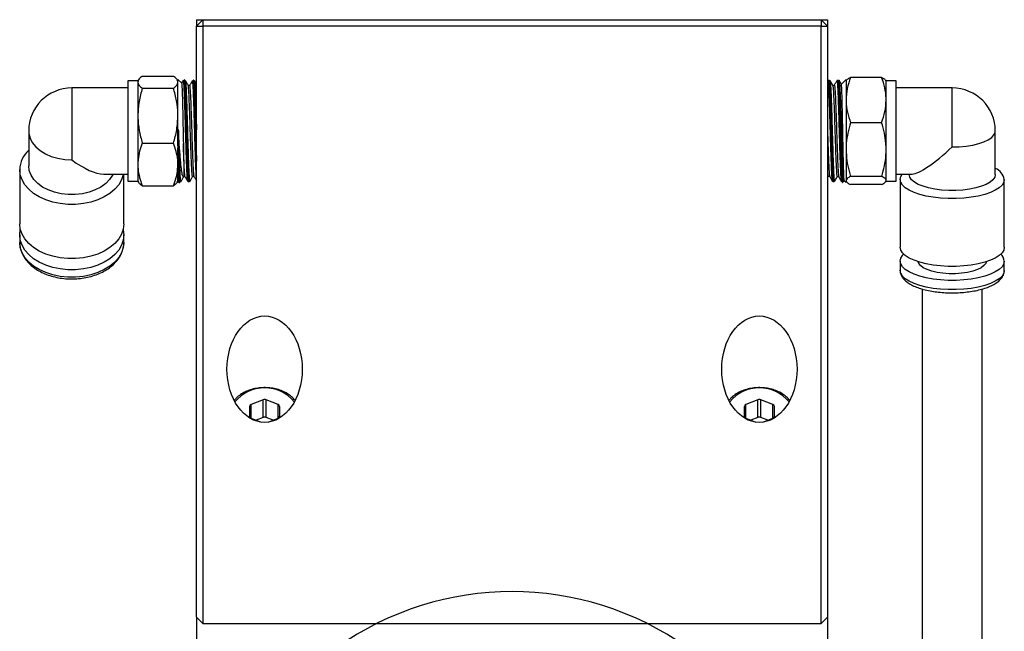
# Model space of a CAD drawing. Header units: inches. Extents: x 0.8 to 20.6, y 1.5 to 15.6.
# Tile 10 of 10: x 16.3 to 20.2, y 8.7 to 11.1. Entities that reach past the tile are written whole.
import ezdxf

# ---------------------------------------------------------------- set-up
doc = ezdxf.new("R2010")
doc.units = ezdxf.units.IN
doc.header["$MEASUREMENT"] = 0
doc.layers.add('SLD-0', color=7, linetype='Continuous')

# ---------------------------------------------------------------- blocks, each defined once
blk = doc.blocks.new('SW_CENTERMARKSYMBOL_3')
at = {"layer": 'SLD-0', "color": 0}
for p, q in [((-1.7501, 0.0707), (-1.8086, 0.1292)), ((0.0707, 0.0707), (0.1292, 0.1292)), ((-0.8397, -0.6397), (-0.8397, 0.1)), ((-1.6794, 0), (-1.7501, 0.0707)), ((0, 0), (0.0707, 0.0707)), ((-1.6794, 0), (-1.6087, -0.0707)), ((0, 0), (-0.0707, -0.0707)), ((-1.6087, -0.0707), (-1.5502, -0.1292)), ((-0.0707, -0.0707), (-0.1292, -0.1292)), ((-0.8397, -0.8397), (-0.8397, -0.7397)), ((-1.0397, -0.8397), (-1.7794, -0.8397)), ((-0.8397, -0.8397), (-0.9397, -0.8397)), ((-0.8397, -0.8397), (-0.8397, -0.9397)), ((-0.8397, -0.8397), (-0.7397, -0.8397)), ((-0.6397, -0.8397), (0.1, -0.8397)), ((-0.8397, -1.0397), (-0.8397, -1.7794)), ((-1.6087, -1.6087), (-1.5502, -1.5502)), ((-0.0707, -1.6087), (-0.1292, -1.5502)), ((-1.6794, -1.6794), (-1.6087, -1.6087)), ((0, -1.6794), (-0.0707, -1.6087)), ((-1.6794, -1.6794), (-1.7501, -1.7501)), ((0, -1.6794), (0.0707, -1.7501)), ((-1.7501, -1.7501), (-1.8086, -1.8086)), ((0.0707, -1.7501), (0.1292, -1.8086))]:
    blk.add_line(p, q, dxfattribs=at)
for start, end in [(54.6498, 125.3502), (130.1751, 135), (45, 49.8249), (135, 139.8249), (40.1751, 45), (144.6498, 215.3502), (324.6498, 35.3502), (220.1751, 225), (315, 319.8249), (225, 229.8249), (310.1751, 315), (234.6498, 305.3502)]:
    blk.add_arc((-0.8397, -0.8397), 1.1875, start, end, dxfattribs=at)

msp = doc.modelspace()

# ---------------------------------------------------------------- linework, layer by layer
at = {"color": 7, "linetype": 'Continuous', "lineweight": 25}
for p, q in [((17.0615, 11.0986), (17.0365, 11.0736)), ((17.0365, 11.0986), (17.0365, 11.0736)), ((17.0365, 11.0986), (17.0615, 11.0986)), ((17.0365, 8.7486), (17.0365, 11.0736)), ((17.0365, 11.0736), (17.0615, 11.0736)), ((17.0615, 11.0986), (19.4915, 11.0986)), ((17.0615, 11.0986), (17.0615, 11.0736)), ((19.4915, 11.0736), (17.0615, 11.0736)), ((17.0615, 11.0736), (17.0615, 8.7236)), ((19.4915, 11.0986), (19.5165, 11.0736)), ((19.4915, 11.0986), (19.4915, 11.0736)), ((19.4915, 11.0986), (19.5165, 11.0986)), ((19.4915, 11.0736), (19.5165, 11.0736)), ((19.4915, 8.7236), (19.4915, 11.0736)), ((19.5165, 11.0986), (19.5165, 11.0736)), ((19.5165, 11.0736), (19.5165, 8.7486)), ((16.8234, 10.8769), (16.9458, 10.8769)), ((16.8059, 10.8575), (16.7665, 10.8575)), ((16.7665, 10.8575), (16.7665, 10.4638)), ((16.8087, 10.8623), (16.8059, 10.8575)), ((16.8059, 10.8575), (16.8059, 10.8531)), ((16.8059, 10.8531), (16.8059, 10.7211)), ((16.9633, 10.8575), (16.9605, 10.8623)), ((16.9782, 10.8482), (16.9633, 10.8631)), ((16.9633, 10.6124), (16.9633, 10.8631)), ((16.9888, 10.8623), (16.9882, 10.8623)), ((16.992, 10.8601), (16.9921, 10.8604)), ((17.0245, 10.8612), (17.0239, 10.8612)), ((19.5187, 10.8589), (19.5165, 10.8551)), ((19.5227, 10.861), (19.5222, 10.861)), ((19.5584, 10.8621), (19.5579, 10.8621)), ((19.5896, 10.8631), (19.5708, 10.8442)), ((19.5896, 10.8631), (19.5896, 10.4581)), ((19.591, 10.8599), (19.5896, 10.8575)), ((19.7295, 10.8717), (19.6072, 10.8717)), ((19.7471, 10.8575), (19.7456, 10.86)), ((19.7865, 10.8575), (19.7471, 10.8575)), ((19.7471, 10.7824), (19.7471, 10.8575)), ((19.7865, 10.5875), (19.7865, 10.8575)), ((16.7665, 10.8299), (16.5461, 10.8299)), ((16.5461, 10.8299), (16.5461, 10.5471)), ((16.8234, 10.8292), (16.9458, 10.8292)), ((20.0068, 10.8299), (19.7865, 10.8299)), ((20.0068, 10.5978), (20.0068, 10.8299)), ((19.7471, 10.5875), (19.7471, 10.7824)), ((16.8059, 10.7211), (16.8059, 10.5286)), ((19.7295, 10.6931), (19.6072, 10.6931)), ((16.3768, 10.6606), (16.3768, 10.5238)), ((20.1761, 10.4894), (20.1761, 10.6606)), ((16.8234, 10.6129), (16.9458, 10.6129)), ((16.9633, 10.6124), (16.9633, 10.5941)), ((16.9633, 10.4581), (16.9633, 10.5941)), ((19.7471, 10.4658), (19.7471, 10.5875)), ((19.7865, 10.4638), (19.7865, 10.5875)), ((16.8059, 10.5286), (16.8059, 10.4638)), ((16.3414, 10.5087), (16.3414, 10.2955)), ((16.6717, 10.4913), (16.7665, 10.4913)), ((16.7509, 10.2955), (16.7509, 10.4913)), ((19.7865, 10.4913), (19.8497, 10.4913)), ((19.8376, 10.4913), (19.8376, 10.4894)), ((16.7665, 10.4638), (16.8059, 10.4638)), ((16.8059, 10.4638), (16.8087, 10.4589)), ((16.9605, 10.4589), (16.9633, 10.4638)), ((16.9633, 10.4581), (16.9665, 10.4613)), ((16.966, 10.4643), (16.9654, 10.4666)), ((16.9704, 10.4583), (16.9709, 10.4583)), ((16.9856, 10.4803), (16.9849, 10.4802)), ((17.0061, 10.4594), (17.0066, 10.4595)), ((19.5165, 10.4766), (19.5192, 10.4812)), ((19.5245, 10.4821), (19.5253, 10.4813)), ((19.54, 10.4597), (19.5405, 10.4596)), ((19.5725, 10.4607), (19.5724, 10.4605)), ((19.5757, 10.4585), (19.5763, 10.4585)), ((19.5799, 10.4605), (19.5826, 10.4651)), ((19.5822, 10.4655), (19.5896, 10.4581)), ((19.5896, 10.4638), (19.591, 10.4613)), ((19.7295, 10.482), (19.6072, 10.482)), ((19.7295, 10.4496), (19.6072, 10.4496)), ((19.7456, 10.4612), (19.7471, 10.4638)), ((19.7471, 10.4638), (19.7471, 10.4658)), ((19.7471, 10.4638), (19.7865, 10.4638)), ((19.8021, 10.4704), (19.8021, 10.2037)), ((20.2116, 10.2037), (20.2116, 10.4704)), ((16.8234, 10.4443), (16.9458, 10.4443)), ((16.3414, 10.2517), (16.3414, 10.2225)), ((16.7509, 10.2225), (16.7508, 10.2195)), ((16.7509, 10.2225), (16.7509, 10.2517)), ((19.8021, 10.1488), (19.8021, 10.1123)), ((20.2116, 10.1123), (20.2116, 10.1488)), ((19.8021, 10.1123), (19.8021, 10.1132)), ((19.8887, 10.0391), (19.8887, 7.46)), ((20.125, 7.46), (20.125, 10.0391)), ((17.2983, 9.6035), (17.2511, 9.5842)), ((17.2983, 9.5339), (17.2983, 9.6035)), ((17.3574, 9.5842), (17.3101, 9.6035)), ((17.3101, 9.5339), (17.3101, 9.6035)), ((19.2429, 9.6035), (19.1956, 9.5842)), ((19.2429, 9.5339), (19.2429, 9.6035)), ((19.3019, 9.5842), (19.2547, 9.6035)), ((19.2547, 9.5339), (19.2547, 9.6035)), ((17.2452, 9.577), (17.2452, 9.5384)), ((17.2511, 9.5312), (17.2511, 9.5842)), ((17.3574, 9.5312), (17.3574, 9.5842)), ((17.3633, 9.5384), (17.3633, 9.577)), ((19.1897, 9.577), (19.1897, 9.5384)), ((19.1956, 9.5312), (19.1956, 9.5842)), ((19.3019, 9.5312), (19.3019, 9.5842)), ((19.3078, 9.5384), (19.3078, 9.577)), ((17.2511, 9.5312), (17.2901, 9.5153)), ((17.2983, 9.5339), (17.2713, 9.5229)), ((17.3371, 9.5229), (17.3101, 9.5339)), ((17.3184, 9.5153), (17.3574, 9.5312)), ((19.1956, 9.5312), (19.2346, 9.5153)), ((19.2429, 9.5339), (19.2159, 9.5229)), ((19.2816, 9.5229), (19.2547, 9.5339)), ((19.2629, 9.5153), (19.3019, 9.5312)), ((17.0615, 8.7236), (17.0365, 8.7486)), ((17.0365, 8.7486), (17.0365, 8.6611)), ((19.5165, 8.7486), (19.4915, 8.7236)), ((19.5165, 8.7486), (19.5165, 8.6611)), ((17.0615, 8.7236), (19.4915, 8.7236))]:
    msp.add_line(p, q, dxfattribs=at)
at = {"color": 7, "linetype": 'Continuous', "lineweight": 25, "flags": 128}
for points in [[(16.3768, 10.6606), (16.3774, 10.6512), (16.382, 10.6327), (16.3911, 10.615), (16.4044, 10.5985), (16.4216, 10.5837), (16.4422, 10.571), (16.4656, 10.5608), (16.4912, 10.5532), (16.5183, 10.5486), (16.5461, 10.5471)], [(20.0068, 10.5978), (20.0347, 10.5986), (20.0618, 10.6012), (20.0874, 10.6053), (20.1108, 10.611), (20.1314, 10.618), (20.1486, 10.6262), (20.1619, 10.6354), (20.171, 10.6452), (20.1756, 10.6554), (20.1761, 10.6606)], [(16.7492, 10.4913), (16.7486, 10.4882), (16.7418, 10.4682), (16.7306, 10.4491), (16.7153, 10.4313), (16.6962, 10.4153), (16.6738, 10.4013), (16.6485, 10.3898), (16.6209, 10.3809), (16.5917, 10.3748), (16.5614, 10.3718), (16.5308, 10.3718), (16.5006, 10.3748), (16.4713, 10.3809), (16.4438, 10.3898), (16.4185, 10.4013), (16.3961, 10.4153), (16.377, 10.4313), (16.3617, 10.4491), (16.3505, 10.4682), (16.3437, 10.4882), (16.3414, 10.5087)], [(16.7083, 10.4913), (16.7063, 10.487), (16.695, 10.4698), (16.6797, 10.4541), (16.6608, 10.4403), (16.6387, 10.4288), (16.6141, 10.4199), (16.5877, 10.4138), (16.5601, 10.4107), (16.5322, 10.4107), (16.5046, 10.4138), (16.4781, 10.4199), (16.4535, 10.4288), (16.4315, 10.4403), (16.4125, 10.4541), (16.3973, 10.4698), (16.386, 10.487), (16.3792, 10.5052), (16.3768, 10.5238)], [(20.2116, 10.4704), (20.2093, 10.4591), (20.2025, 10.448), (20.1913, 10.4375), (20.176, 10.4276), (20.1569, 10.4187), (20.1345, 10.411), (20.1092, 10.4046), (20.0816, 10.3997), (20.0524, 10.3963), (20.0221, 10.3946), (19.9915, 10.3946), (19.9613, 10.3963), (19.932, 10.3997), (19.9045, 10.4046), (19.8792, 10.411), (19.8568, 10.4187), (19.8377, 10.4276), (19.8224, 10.4375), (19.8112, 10.448), (19.8044, 10.4591), (19.8021, 10.4704), (19.8044, 10.4818), (19.81, 10.4913)], [(20.1761, 10.4894), (20.1738, 10.4791), (20.167, 10.469), (20.1557, 10.4595), (20.1404, 10.4508), (20.1215, 10.4432), (20.0994, 10.4368), (20.0748, 10.4319), (20.0484, 10.4285), (20.0208, 10.4268), (19.9929, 10.4268), (19.9653, 10.4285), (19.9388, 10.4319), (19.9142, 10.4368), (19.8922, 10.4432), (19.8732, 10.4508), (19.858, 10.4595), (19.8467, 10.469), (19.8399, 10.4791), (19.8376, 10.4894)], [(16.7509, 10.2955), (16.7486, 10.2751), (16.7418, 10.2551), (16.7306, 10.236), (16.7153, 10.2182), (16.6962, 10.2022), (16.6738, 10.1882), (16.6485, 10.1766), (16.6209, 10.1677), (16.5917, 10.1617), (16.5614, 10.1586), (16.5308, 10.1586), (16.5006, 10.1617), (16.4713, 10.1677), (16.4438, 10.1766), (16.4185, 10.1882), (16.3961, 10.2022), (16.377, 10.2182), (16.3617, 10.236), (16.3505, 10.2551), (16.3437, 10.2751), (16.3414, 10.2955)], [(16.3414, 10.2517), (16.3437, 10.2722), (16.344, 10.2736)], [(16.7482, 10.2736), (16.7486, 10.2722), (16.7509, 10.2517), (16.7486, 10.2313), (16.7418, 10.2113), (16.7306, 10.1922), (16.7153, 10.1744), (16.6962, 10.1583), (16.6738, 10.1444), (16.6485, 10.1328), (16.6209, 10.1239), (16.5917, 10.1179), (16.5614, 10.1148), (16.5308, 10.1148), (16.5006, 10.1179), (16.4713, 10.1239), (16.4438, 10.1328), (16.4185, 10.1444), (16.3961, 10.1583), (16.377, 10.1744), (16.3617, 10.1922), (16.3505, 10.2113), (16.3437, 10.2313), (16.3414, 10.2517)], [(16.7508, 10.2195), (16.7486, 10.202), (16.7418, 10.182), (16.7306, 10.1629), (16.7153, 10.1452), (16.6962, 10.1291), (16.6738, 10.1152), (16.6485, 10.1036), (16.6209, 10.0947), (16.5917, 10.0887), (16.5614, 10.0856), (16.5308, 10.0856), (16.5006, 10.0887), (16.4713, 10.0947), (16.4438, 10.1036), (16.4185, 10.1152), (16.3961, 10.1291), (16.377, 10.1452), (16.3617, 10.1629), (16.3505, 10.182), (16.3437, 10.202), (16.3414, 10.2225)], [(20.2116, 10.2037), (20.2093, 10.1923), (20.2025, 10.1813), (20.1913, 10.1707), (20.176, 10.1608), (20.1569, 10.152), (20.1345, 10.1442), (20.1092, 10.1378), (20.0816, 10.1329), (20.0524, 10.1296), (20.0221, 10.1279), (19.9915, 10.1279), (19.9613, 10.1296), (19.932, 10.1329), (19.9045, 10.1378), (19.8792, 10.1442), (19.8568, 10.152), (19.8377, 10.1608), (19.8224, 10.1707), (19.8112, 10.1813), (19.8044, 10.1923), (19.8021, 10.2037)], [(20.2116, 10.1488), (20.2093, 10.1375), (20.2025, 10.1264), (20.1913, 10.1158), (20.176, 10.106), (20.1569, 10.0971), (20.1345, 10.0894), (20.1092, 10.083), (20.0816, 10.0781), (20.0524, 10.0747), (20.0221, 10.073), (19.9915, 10.073), (19.9613, 10.0747), (19.932, 10.0781), (19.9045, 10.083), (19.8792, 10.0894), (19.8568, 10.0971), (19.8377, 10.106), (19.8224, 10.1158), (19.8112, 10.1264), (19.8044, 10.1375), (19.8021, 10.1488), (19.8044, 10.1602), (19.8112, 10.1712), (19.8159, 10.1762)], [(20.1405, 10.1461), (20.1384, 10.1397), (20.1317, 10.1309), (20.1207, 10.1227), (20.1058, 10.1153), (20.0875, 10.1092), (20.0665, 10.1043), (20.0435, 10.101), (20.0192, 10.0993), (19.9945, 10.0993), (19.9702, 10.101), (19.9472, 10.1043), (19.9262, 10.1092), (19.9079, 10.1153), (19.893, 10.1227), (19.882, 10.1309), (19.8753, 10.1397), (19.8732, 10.1461)], [(20.2116, 10.1123), (20.2093, 10.1009), (20.2025, 10.0899), (20.1913, 10.0793), (20.176, 10.0695), (20.1569, 10.0606), (20.1345, 10.0528), (20.1092, 10.0464), (20.0816, 10.0415), (20.0524, 10.0382), (20.0221, 10.0365), (19.9915, 10.0365), (19.9613, 10.0382), (19.932, 10.0415), (19.9045, 10.0464), (19.8792, 10.0528), (19.8568, 10.0606), (19.8377, 10.0695), (19.8224, 10.0793), (19.8112, 10.0899), (19.8044, 10.1009), (19.8021, 10.1123)]]:
    msp.add_lwpolyline(points, dxfattribs=at)
at = {"color": 7, "linetype": 'Continuous', "lineweight": 25}
for centre, radius, start, end in [((16.5461, 10.6606), 0.1693, 90, 180), ((20.0068, 10.6606), 0.1693, 0, 90), ((16.4505, 10.5053), 0.1091, 132.4451, 178.244), ((20.1567, 10.461), 0.0557, 9.7787, 69.542), ((20.1715, 10.1459), 0.0402, 4.2358, 49.1439), ((17.3042, 9.5005), 0.15, 38.9494, 141.0506), ((19.2488, 9.5005), 0.15, 38.9494, 141.0506), ((17.3042, 9.5886), 0.0161, 68.4195, 111.5805), ((19.2488, 9.5886), 0.0161, 68.4195, 111.5805), ((17.2535, 9.5762), 0.00838, 106.9295, 174.6075), ((17.3549, 9.5762), 0.00838, 5.3925, 73.0705), ((19.1981, 9.5762), 0.00838, 106.9295, 174.6075), ((19.2995, 9.5762), 0.00838, 5.3925, 73.0705), ((17.2535, 9.5392), 0.00838, 185.3931, 253.0705), ((17.3042, 9.519), 0.0161, 68.4183, 111.5817), ((17.3549, 9.5392), 0.00838, 286.9295, 354.6069), ((19.1981, 9.5392), 0.00838, 185.3931, 253.0705), ((19.2488, 9.519), 0.0161, 68.4183, 111.5817), ((19.2995, 9.5392), 0.00838, 286.9295, 354.6069)]:
    msp.add_arc(centre, radius, start, end, dxfattribs=at)
for centre, major_axis, ratio, start_param, end_param in [((20.0068, 10.6606), (0.1662, 0.1662), 0.192511, 3.331777, 4.522205), ((16.5461, 10.6606), (-0.158, 0.158), 0.384973, 1.938282, 2.774107)]:
    msp.add_ellipse(centre, major_axis=major_axis, ratio=ratio, start_param=start_param, end_param=end_param, dxfattribs=at)
for centre in [(17.3042, 9.7236), (19.2488, 9.7236)]:
    msp.add_ellipse(centre, major_axis=(0, -0.2093), ratio=0.707107, dxfattribs=at)
for points, knots in [([(16.8234, 10.8769), (16.8185, 10.8731), (16.8086, 10.8652), (16.8068, 10.8572), (16.8059, 10.8531)], [0, 0, 0, 0, 0.495458, 1, 1, 1, 1]), ([(16.9633, 10.8531), (16.9633, 10.8536), (16.9632, 10.8579), (16.9593, 10.866), (16.9503, 10.8733), (16.9458, 10.8769)], [0, 0, 0, 0, 0.070063, 0.5307702, 1, 1, 1, 1]), ([(16.8059, 10.8531), (16.8059, 10.8525), (16.806, 10.8482), (16.8099, 10.8402), (16.8189, 10.8329), (16.8234, 10.8292)], [0, 0, 0, 0, 0.0700622, 0.5307703, 1, 1, 1, 1]), ([(16.9458, 10.8292), (16.9507, 10.8331), (16.9606, 10.8409), (16.9624, 10.849), (16.9633, 10.8531)], [0, 0, 0, 0, 0.4954579, 1, 1, 1, 1]), ([(16.9845, 10.8602), (16.9827, 10.8572), (16.9805, 10.8533), (16.9783, 10.8494), (16.9778, 10.8486)], [0, 0, 0, 0, 0.796572, 1, 1, 1, 1]), ([(16.9779, 10.8479), (16.978, 10.848), (16.9783, 10.8484), (16.9787, 10.8434), (16.9794, 10.8332), (16.98, 10.8178), (16.9806, 10.798), (16.9812, 10.7745), (16.9819, 10.7477), (16.9825, 10.7188), (16.9831, 10.6882), (16.9838, 10.6518), (16.9844, 10.6263), (16.9847, 10.611)], [0, 0, 0, 0, 0.032856, 0.127612, 0.219101, 0.313265, 0.404282, 0.497979, 0.588333, 0.681355, 0.770996, 0.863271, 1, 1, 1, 1]), ([(17.0027, 10.4621), (17.0026, 10.4618), (17.0022, 10.4608), (17.0014, 10.4649), (17.0005, 10.4744), (16.9995, 10.4895), (16.9985, 10.5094), (16.9976, 10.5336), (16.9966, 10.5614), (16.9957, 10.592), (16.9947, 10.6246), (16.9937, 10.6583), (16.9928, 10.692), (16.9918, 10.7248), (16.9909, 10.7558), (16.9899, 10.7842), (16.989, 10.8089), (16.988, 10.8296), (16.987, 10.8454), (16.9861, 10.8557), (16.9853, 10.8605), (16.9849, 10.8599), (16.9848, 10.8597)], [0, 0, 0, 0, 0.01985, 0.073176, 0.126519, 0.179863, 0.233226, 0.286589, 0.339966, 0.393342, 0.446732, 0.500121, 0.553528, 0.606934, 0.66036, 0.713787, 0.767229, 0.820671, 0.874124, 0.927577, 0.981047, 1, 1, 1, 1]), ([(16.9882, 10.8617), (16.9883, 10.8619), (16.9888, 10.8625), (16.9895, 10.8577), (16.9905, 10.8473), (16.9914, 10.8314), (16.9924, 10.8106), (16.9934, 10.7857), (16.9943, 10.757), (16.9953, 10.7258), (16.9962, 10.6926), (16.9972, 10.6587), (16.9982, 10.6245), (16.9991, 10.5918), (17.0001, 10.5607), (17.001, 10.5327), (17.002, 10.5081), (17.003, 10.4881), (17.0039, 10.4727), (17.0049, 10.4632), (17.0056, 10.459), (17.006, 10.4598), (17.0061, 10.46)], [0, 0, 0, 0, 0.019208, 0.073781, 0.126799, 0.181356, 0.234363, 0.288909, 0.341898, 0.396426, 0.449397, 0.503905, 0.55686, 0.611352, 0.664296, 0.718775, 0.771703, 0.826168, 0.879076, 0.93352, 0.986413, 1, 1, 1, 1]), ([(17.0066, 10.4602), (17.0064, 10.4601), (17.006, 10.4597), (17.0051, 10.4654), (17.0042, 10.4766), (17.0032, 10.4934), (17.0023, 10.5148), (17.0013, 10.5405), (17.0003, 10.5694), (16.9994, 10.6012), (16.9984, 10.6344), (16.9975, 10.6686), (16.9965, 10.7023), (16.9955, 10.7352), (16.9946, 10.7656), (16.9936, 10.7934), (16.9927, 10.8171), (16.9917, 10.8365), (16.9907, 10.851), (16.9898, 10.8596), (16.9891, 10.8631), (16.9888, 10.8622), (16.9888, 10.8621)], [0, 0, 0, 0, 0.029232, 0.082134, 0.136572, 0.189493, 0.243951, 0.296888, 0.351362, 0.404312, 0.458797, 0.511761, 0.566262, 0.619246, 0.673767, 0.726768, 0.781306, 0.83432, 0.888871, 0.941897, 0.996462, 1, 1, 1, 1]), ([(17.0035, 10.8407), (17.0017, 10.8439), (16.9979, 10.8504), (16.9941, 10.857), (16.9922, 10.8602)], [0, 0, 0, 0, 0.499982, 1, 1, 1, 1]), ([(16.9923, 10.8595), (16.9925, 10.859), (16.9931, 10.8577), (16.994, 10.8492), (16.9949, 10.8351), (16.9959, 10.8161), (16.9969, 10.7924), (16.9978, 10.7652), (16.9988, 10.7349), (16.9997, 10.7027), (17.0007, 10.669), (17.0016, 10.6354), (17.0026, 10.6022), (17.0035, 10.571), (17.0045, 10.542), (17.0055, 10.5167), (17.0064, 10.4953), (17.0074, 10.4787), (17.0083, 10.4674), (17.0091, 10.4619), (17.0096, 10.4621), (17.0097, 10.4621)], [0, 0, 0, 0, 0.039841, 0.095824, 0.150217, 0.206188, 0.260567, 0.316524, 0.370883, 0.42682, 0.48116, 0.537076, 0.591403, 0.647305, 0.701619, 0.757509, 0.811804, 0.867676, 0.921951, 0.977801, 1, 1, 1, 1]), ([(17.0096, 10.8407), (17.0086, 10.8399), (17.0065, 10.8382), (17.0045, 10.8399), (17.0035, 10.8407)], [0, 0, 0, 0, 0.500048, 1, 1, 1, 1]), ([(17.0214, 10.4827), (17.0209, 10.4822), (17.0199, 10.481), (17.0183, 10.499), (17.0166, 10.5319), (17.0149, 10.5759), (17.0132, 10.6249), (17.0117, 10.6747), (17.0101, 10.7235), (17.0086, 10.7676), (17.007, 10.8039), (17.0054, 10.8285), (17.0043, 10.8405), (17.0036, 10.8396), (17.0035, 10.8394)], [0, 0, 0, 0, 0.071613, 0.169536, 0.267491, 0.365469, 0.45266, 0.539879, 0.627113, 0.714378, 0.801666, 0.888971, 0.976308, 1, 1, 1, 1]), ([(17.0203, 10.8592), (17.0185, 10.8562), (17.015, 10.85), (17.0114, 10.8439), (17.0096, 10.8408)], [0, 0, 0, 0, 0.500024, 1, 1, 1, 1]), ([(17.0275, 10.483), (17.0273, 10.4829), (17.0264, 10.4823), (17.025, 10.4992), (17.0233, 10.5318), (17.0216, 10.5759), (17.0199, 10.6249), (17.0184, 10.6747), (17.0168, 10.7235), (17.0153, 10.7676), (17.0137, 10.8038), (17.0121, 10.8288), (17.0108, 10.8414), (17.0099, 10.8398), (17.0096, 10.8392)], [0, 0, 0, 0, 0.041619, 0.139542, 0.237498, 0.335475, 0.422667, 0.509886, 0.59712, 0.684385, 0.771673, 0.858978, 0.946316, 1, 1, 1, 1]), ([(17.0365, 10.4733), (17.0363, 10.4751), (17.0358, 10.4803), (17.035, 10.4946), (17.0341, 10.5151), (17.0331, 10.5401), (17.0321, 10.5684), (17.0312, 10.5994), (17.0302, 10.6322), (17.0293, 10.6657), (17.0283, 10.6991), (17.0273, 10.7314), (17.0264, 10.7618), (17.0254, 10.7892), (17.0245, 10.8131), (17.0235, 10.8325), (17.0225, 10.8472), (17.0216, 10.8562), (17.0208, 10.86), (17.0203, 10.8588), (17.0202, 10.8584)], [0, 0, 0, 0, 0.03223, 0.091136, 0.150043, 0.208969, 0.267895, 0.326843, 0.385791, 0.444754, 0.503718, 0.562694, 0.621672, 0.680668, 0.739664, 0.798682, 0.8577, 0.916736, 0.975772, 1, 1, 1, 1]), ([(17.0239, 10.8609), (17.024, 10.861), (17.0243, 10.8619), (17.025, 10.858), (17.026, 10.8492), (17.0269, 10.8343), (17.0279, 10.8148), (17.0289, 10.7907), (17.0298, 10.7631), (17.0308, 10.7324), (17.0317, 10.6999), (17.0327, 10.666), (17.0337, 10.6323), (17.0346, 10.5991), (17.0356, 10.5683), (17.0362, 10.5501), (17.0365, 10.5414)], [0, 0, 0, 0, 0.0114899, 0.0868766, 0.1644512, 0.2398125, 0.3173612, 0.3926961, 0.4702168, 0.5455299, 0.6230281, 0.6983237, 0.7758046, 0.8510779, 0.9285363, 1, 1, 1, 1]), ([(17.0365, 10.5576), (17.0363, 10.5639), (17.0357, 10.5801), (17.0349, 10.6087), (17.0339, 10.6421), (17.033, 10.6759), (17.032, 10.7096), (17.0311, 10.7416), (17.0301, 10.7715), (17.0291, 10.7981), (17.0282, 10.821), (17.0272, 10.8392), (17.0263, 10.8523), (17.0253, 10.86), (17.0247, 10.8606), (17.0245, 10.8609)], [0, 0, 0, 0, 0.052646, 0.133603, 0.212301, 0.293282, 0.371998, 0.452998, 0.531735, 0.612758, 0.691524, 0.772577, 0.851369, 0.932448, 1, 1, 1, 1]), ([(17.0365, 10.8443), (17.0355, 10.846), (17.0326, 10.851), (17.0298, 10.856), (17.0279, 10.8592)], [0, 0, 0, 0, 0.343907, 1, 1, 1, 1]), ([(17.0279, 10.8584), (17.0281, 10.8582), (17.0286, 10.8576), (17.0295, 10.8505), (17.0304, 10.8378), (17.0314, 10.8197), (17.0324, 10.7973), (17.0333, 10.7708), (17.0343, 10.7415), (17.0352, 10.7095), (17.036, 10.6839), (17.0364, 10.6691), (17.0365, 10.6655)], [0, 0, 0, 0, 0.066167, 0.176906, 0.290858, 0.401557, 0.515469, 0.626127, 0.739997, 0.850629, 0.964471, 1, 1, 1, 1]), ([(19.5366, 10.4625), (19.5364, 10.4627), (19.5359, 10.4632), (19.535, 10.4704), (19.5341, 10.4831), (19.5331, 10.5013), (19.5322, 10.5237), (19.5312, 10.5503), (19.5302, 10.5797), (19.5293, 10.6117), (19.5283, 10.6448), (19.5274, 10.6786), (19.5264, 10.7116), (19.5254, 10.7434), (19.5245, 10.7726), (19.5235, 10.7989), (19.5226, 10.821), (19.5216, 10.8387), (19.5206, 10.851), (19.5198, 10.8579), (19.5193, 10.8582), (19.5191, 10.8584)], [0, 0, 0, 0, 0.032953, 0.087091, 0.142799, 0.196925, 0.252622, 0.306733, 0.362414, 0.416504, 0.472165, 0.526237, 0.581878, 0.635938, 0.691567, 0.745613, 0.801228, 0.855255, 0.910849, 0.964856, 1, 1, 1, 1]), ([(19.5222, 10.8605), (19.5224, 10.8604), (19.523, 10.8602), (19.5238, 10.8531), (19.5248, 10.8406), (19.5258, 10.823), (19.5267, 10.8005), (19.5277, 10.7743), (19.5286, 10.7446), (19.5296, 10.7128), (19.5306, 10.6792), (19.5315, 10.6454), (19.5325, 10.6117), (19.5334, 10.5796), (19.5344, 10.5496), (19.5354, 10.523), (19.5363, 10.5), (19.5373, 10.4818), (19.5382, 10.4686), (19.5392, 10.4609), (19.5398, 10.4603), (19.54, 10.46)], [0, 0, 0, 0, 0.040154, 0.094583, 0.147496, 0.201945, 0.254875, 0.309342, 0.362285, 0.416765, 0.46972, 0.524213, 0.577188, 0.631701, 0.684694, 0.739226, 0.792233, 0.846778, 0.899797, 0.954354, 1, 1, 1, 1]), ([(19.5406, 10.46), (19.5405, 10.4599), (19.5401, 10.459), (19.5395, 10.4628), (19.5385, 10.4717), (19.5375, 10.4866), (19.5366, 10.5062), (19.5356, 10.5304), (19.5347, 10.558), (19.5337, 10.5888), (19.5327, 10.6213), (19.5318, 10.6553), (19.5308, 10.6891), (19.5299, 10.7223), (19.5289, 10.7536), (19.5279, 10.7824), (19.527, 10.8075), (19.526, 10.8286), (19.5251, 10.8449), (19.5241, 10.8557), (19.5233, 10.861), (19.5228, 10.8605), (19.5227, 10.8603)], [0, 0, 0, 0, 0.008267, 0.061294, 0.11586, 0.168874, 0.223425, 0.276427, 0.330966, 0.383948, 0.438468, 0.491433, 0.545934, 0.598884, 0.65337, 0.706308, 0.760782, 0.813703, 0.868159, 0.92106, 0.975497, 1, 1, 1, 1]), ([(19.5371, 10.8405), (19.5353, 10.8435), (19.5318, 10.8497), (19.5282, 10.8558), (19.5264, 10.8589)], [0, 0, 0, 0, 0.499967, 1, 1, 1, 1]), ([(19.5265, 10.8585), (19.5265, 10.8585), (19.5269, 10.8587), (19.5276, 10.8537), (19.5285, 10.8434), (19.5295, 10.8271), (19.5304, 10.8064), (19.5314, 10.7814), (19.5324, 10.753), (19.5333, 10.722), (19.5343, 10.6892), (19.5352, 10.6556), (19.5362, 10.6221), (19.5372, 10.5897), (19.5381, 10.5593), (19.5391, 10.5319), (19.5401, 10.5079), (19.541, 10.4885), (19.542, 10.4737), (19.5429, 10.4647), (19.5437, 10.4608), (19.5442, 10.4622), (19.5444, 10.4626)], [0, 0, 0, 0, 0.006645, 0.060239, 0.113833, 0.167445, 0.221058, 0.274688, 0.328317, 0.381958, 0.435598, 0.489255, 0.542913, 0.596589, 0.650266, 0.70396, 0.757655, 0.811361, 0.865066, 0.918787, 0.972509, 1, 1, 1, 1]), ([(19.537, 10.8389), (19.5372, 10.839), (19.538, 10.8391), (19.5393, 10.8248), (19.5408, 10.798), (19.5424, 10.7601), (19.544, 10.7149), (19.5455, 10.6656), (19.5471, 10.6159), (19.5486, 10.5694), (19.5502, 10.5299), (19.5518, 10.4998), (19.5533, 10.4832), (19.5544, 10.4771), (19.5549, 10.4804), (19.555, 10.4806)], [0, 0, 0, 0, 0.039959, 0.126707, 0.213472, 0.300269, 0.387082, 0.473922, 0.560788, 0.647669, 0.734581, 0.821515, 0.908468, 0.995452, 1, 1, 1, 1]), ([(19.5431, 10.8405), (19.5421, 10.8397), (19.5401, 10.838), (19.5381, 10.8397), (19.5371, 10.8405)], [0, 0, 0, 0, 0.499884, 1, 1, 1, 1]), ([(19.5544, 10.8601), (19.5526, 10.8568), (19.5488, 10.8503), (19.545, 10.8438), (19.5431, 10.8405)], [0, 0, 0, 0, 0.500031, 1, 1, 1, 1]), ([(19.5431, 10.8395), (19.5436, 10.8398), (19.5445, 10.8404), (19.546, 10.8251), (19.5475, 10.7979), (19.5491, 10.7601), (19.5507, 10.7149), (19.5522, 10.6656), (19.5538, 10.6158), (19.5553, 10.5695), (19.5569, 10.5298), (19.5585, 10.5004), (19.5599, 10.4832), (19.5607, 10.482), (19.5611, 10.4815)], [0, 0, 0, 0, 0.071455, 0.158359, 0.24528, 0.332232, 0.419201, 0.506197, 0.593219, 0.680256, 0.767324, 0.854414, 0.941523, 1, 1, 1, 1]), ([(19.5722, 10.4613), (19.572, 10.4619), (19.5714, 10.4631), (19.5705, 10.4717), (19.5696, 10.4858), (19.5686, 10.505), (19.5677, 10.5287), (19.5667, 10.5559), (19.5657, 10.5863), (19.5648, 10.6186), (19.5638, 10.6523), (19.5629, 10.686), (19.5619, 10.7193), (19.5609, 10.7505), (19.56, 10.7795), (19.559, 10.8049), (19.558, 10.8263), (19.5571, 10.8429), (19.5561, 10.8542), (19.5554, 10.8597), (19.5549, 10.8595), (19.5548, 10.8595)], [0, 0, 0, 0, 0.040153, 0.096134, 0.150516, 0.206476, 0.260841, 0.316782, 0.371135, 0.427066, 0.481404, 0.537319, 0.591637, 0.647531, 0.70183, 0.757705, 0.811992, 0.867855, 0.922128, 0.977977, 1, 1, 1, 1]), ([(19.5579, 10.8614), (19.5581, 10.8615), (19.5585, 10.8619), (19.5593, 10.8562), (19.5603, 10.845), (19.5613, 10.8281), (19.5622, 10.8068), (19.5632, 10.781), (19.5641, 10.7521), (19.5651, 10.7202), (19.5661, 10.687), (19.567, 10.6527), (19.568, 10.6189), (19.5689, 10.586), (19.5699, 10.5555), (19.5709, 10.5277), (19.5718, 10.5039), (19.5728, 10.4844), (19.5737, 10.4699), (19.5747, 10.4613), (19.5754, 10.4577), (19.5757, 10.4587), (19.5757, 10.4587)], [0, 0, 0, 0, 0.029052, 0.081958, 0.1364, 0.189319, 0.243774, 0.296706, 0.351174, 0.404125, 0.458613, 0.511582, 0.566089, 0.619071, 0.673592, 0.726586, 0.781118, 0.834131, 0.888683, 0.941714, 0.996285, 1, 1, 1, 1]), ([(19.5763, 10.4592), (19.5762, 10.459), (19.5757, 10.4584), (19.575, 10.4632), (19.574, 10.4736), (19.573, 10.4896), (19.5721, 10.5104), (19.5711, 10.5354), (19.5702, 10.5642), (19.5692, 10.5954), (19.5682, 10.6287), (19.5673, 10.6627), (19.5663, 10.6969), (19.5654, 10.7297), (19.5644, 10.7608), (19.5635, 10.7889), (19.5625, 10.8135), (19.5615, 10.8335), (19.5606, 10.8489), (19.5596, 10.8584), (19.5589, 10.8626), (19.5585, 10.8618), (19.5584, 10.8616)], [0, 0, 0, 0, 0.01939, 0.073968, 0.126987, 0.181545, 0.234546, 0.289086, 0.342074, 0.396599, 0.449575, 0.504089, 0.557046, 0.61154, 0.664479, 0.718954, 0.771879, 0.826339, 0.879252, 0.933701, 0.986596, 1, 1, 1, 1]), ([(19.5618, 10.8595), (19.5619, 10.8597), (19.5623, 10.8607), (19.5631, 10.8567), (19.564, 10.8472), (19.565, 10.8321), (19.5659, 10.8122), (19.5669, 10.788), (19.5679, 10.7601), (19.5688, 10.7294), (19.5698, 10.6968), (19.5707, 10.6631), (19.5717, 10.6293), (19.5727, 10.5964), (19.5736, 10.5653), (19.5746, 10.5369), (19.5755, 10.5121), (19.5765, 10.4914), (19.5775, 10.4755), (19.5784, 10.4652), (19.5792, 10.4604), (19.5796, 10.461), (19.5797, 10.4611)], [0, 0, 0, 0, 0.019609, 0.072913, 0.126233, 0.179554, 0.232885, 0.286216, 0.339564, 0.392912, 0.446279, 0.499646, 0.553031, 0.606416, 0.659811, 0.713206, 0.766618, 0.820029, 0.873459, 0.926889, 0.980338, 1, 1, 1, 1]), ([(19.5712, 10.8443), (19.57, 10.8465), (19.5669, 10.8518), (19.5638, 10.8571), (19.5621, 10.8602)], [0, 0, 0, 0, 0.417835, 1, 1, 1, 1]), ([(19.5825, 10.4658), (19.5824, 10.4657), (19.5822, 10.4652), (19.5817, 10.47), (19.5811, 10.4803), (19.5805, 10.4959), (19.5798, 10.5162), (19.5792, 10.5403), (19.5786, 10.568), (19.578, 10.5979), (19.5773, 10.6297), (19.5767, 10.6619), (19.5761, 10.6941), (19.5755, 10.7248), (19.5749, 10.7538), (19.5742, 10.7796), (19.5736, 10.8021), (19.573, 10.8203), (19.5724, 10.8337), (19.5718, 10.8423), (19.5714, 10.8436), (19.5712, 10.8443)], [0, 0, 0, 0, 0.016099, 0.073446, 0.128714, 0.185607, 0.2405, 0.296999, 0.351584, 0.407766, 0.462068, 0.517972, 0.57185, 0.627316, 0.680799, 0.73585, 0.789003, 0.84371, 0.896589, 0.951024, 1, 1, 1, 1]), ([(19.6072, 10.8717), (19.6023, 10.8572), (19.5924, 10.8279), (19.5906, 10.7976), (19.5896, 10.7824)], [0, 0, 0, 0, 0.495458, 1, 1, 1, 1]), ([(19.5917, 10.8595), (19.5926, 10.8611), (19.5947, 10.8652), (19.6024, 10.8692), (19.6072, 10.8717)], [0, 0, 0, 0, 0.376896, 1, 1, 1, 1]), ([(19.7471, 10.7824), (19.7471, 10.7845), (19.7469, 10.8005), (19.7431, 10.8307), (19.7341, 10.8579), (19.7295, 10.8717)], [0, 0, 0, 0, 0.070063, 0.53077, 1, 1, 1, 1]), ([(19.7295, 10.8717), (19.7347, 10.869), (19.7425, 10.865), (19.7442, 10.8609), (19.7448, 10.8595)], [0, 0, 0, 0, 0.658047, 1, 1, 1, 1]), ([(16.8234, 10.8292), (16.8185, 10.8117), (16.8086, 10.7762), (16.8068, 10.7396), (16.8059, 10.7211)], [0, 0, 0, 0, 0.495458, 1, 1, 1, 1]), ([(16.9633, 10.7211), (16.9633, 10.7236), (16.9632, 10.7431), (16.9593, 10.7797), (16.9503, 10.8126), (16.9458, 10.8292)], [0, 0, 0, 0, 0.070063, 0.53077, 1, 1, 1, 1]), ([(19.5896, 10.7824), (19.5897, 10.7802), (19.5898, 10.7642), (19.5937, 10.734), (19.6027, 10.7068), (19.6072, 10.6931)], [0, 0, 0, 0, 0.070063, 0.530771, 1, 1, 1, 1]), ([(19.7295, 10.6931), (19.7345, 10.7076), (19.7444, 10.7368), (19.7462, 10.7671), (19.7471, 10.7824)], [0, 0, 0, 0, 0.495457, 1, 1, 1, 1]), ([(16.8059, 10.7211), (16.8059, 10.7185), (16.806, 10.6991), (16.8099, 10.6625), (16.8189, 10.6295), (16.8234, 10.6129)], [0, 0, 0, 0, 0.070062, 0.530771, 1, 1, 1, 1]), ([(16.9458, 10.6129), (16.9507, 10.6305), (16.9606, 10.6659), (16.9624, 10.7026), (16.9633, 10.7211)], [0, 0, 0, 0, 0.495458, 1, 1, 1, 1]), ([(19.6072, 10.6931), (19.6034, 10.6797), (19.5958, 10.6528), (19.5904, 10.6173), (19.5898, 10.5954), (19.5896, 10.5875)], [0, 0, 0, 0, 0.387272, 0.778364, 1, 1, 1, 1]), ([(19.7471, 10.5875), (19.7469, 10.5957), (19.7464, 10.6175), (19.7409, 10.653), (19.7334, 10.6797), (19.7295, 10.6931)], [0, 0, 0, 0, 0.2283187, 0.6119494, 1, 1, 1, 1]), ([(16.9633, 10.6124), (16.9633, 10.615), (16.9633, 10.6275), (16.9634, 10.6434), (16.9637, 10.6582), (16.964, 10.6634), (16.9641, 10.6657), (16.9643, 10.6665), (16.9644, 10.6666), (16.9644, 10.6666), (16.9644, 10.6666), (16.9645, 10.6666), (16.9645, 10.6666), (16.9646, 10.6664), (16.9647, 10.6656), (16.965, 10.6634), (16.9651, 10.6612), (16.9652, 10.6597)], [0, 0, 0, 0, 0.125253, 0.627894, 0.771615, 0.843472, 0.879452, 0.883973, 0.885109, 0.885563, 0.886021, 0.886429, 0.887122, 0.88894, 0.896195, 0.92496, 1, 1, 1, 1]), ([(16.9652, 10.6597), (16.9655, 10.6488), (16.9662, 10.6268), (16.9671, 10.5946), (16.9681, 10.5637), (16.969, 10.5355), (16.97, 10.5107), (16.9709, 10.4903), (16.9719, 10.4746), (16.9728, 10.4647), (16.9735, 10.4601), (16.9739, 10.4607), (16.974, 10.4608)], [0, 0, 0, 0, 0.105522, 0.213959, 0.321944, 0.433061, 0.54102, 0.652109, 0.760042, 0.871107, 0.979005, 1, 1, 1, 1]), ([(16.9849, 10.4802), (16.9842, 10.4807), (16.9828, 10.4817), (16.9807, 10.4893), (16.9785, 10.501), (16.9764, 10.5174), (16.9743, 10.538), (16.9721, 10.5627), (16.97, 10.5908), (16.9676, 10.6233), (16.9661, 10.6468), (16.9652, 10.6597)], [0, 0, 0, 0, 0.104214, 0.208455, 0.312601, 0.416755, 0.526878, 0.636995, 0.750421, 0.863863, 1, 1, 1, 1]), ([(19.5165, 10.6658), (19.5167, 10.6593), (19.5175, 10.6345), (19.5189, 10.5917), (19.5206, 10.5435), (19.5224, 10.507), (19.5239, 10.4852), (19.5249, 10.4837), (19.5253, 10.483)], [0, 0, 0, 0, 0.069767, 0.26837, 0.467017, 0.665726, 0.864509, 1, 1, 1, 1]), ([(16.8234, 10.6129), (16.8197, 10.6023), (16.8121, 10.581), (16.8066, 10.5527), (16.8061, 10.5351), (16.8059, 10.5286)], [0, 0, 0, 0, 0.383986, 0.771682, 1, 1, 1, 1]), ([(16.9633, 10.5286), (16.9631, 10.5349), (16.9626, 10.5523), (16.9572, 10.5806), (16.9496, 10.6021), (16.9458, 10.6129)], [0, 0, 0, 0, 0.221635, 0.60854, 1, 1, 1, 1]), ([(16.9709, 10.4589), (16.9708, 10.4588), (16.9704, 10.458), (16.9696, 10.4626), (16.9687, 10.4726), (16.9677, 10.4883), (16.9668, 10.5089), (16.9658, 10.5337), (16.9648, 10.5624), (16.964, 10.589), (16.9635, 10.6063), (16.9633, 10.6124)], [0, 0, 0, 0, 0.0391941, 0.1678019, 0.2928195, 0.4214647, 0.5465102, 0.6751842, 0.8002643, 0.9289746, 1, 1, 1, 1]), ([(16.9847, 10.611), (16.9847, 10.6092), (16.985, 10.5974), (16.9854, 10.5766), (16.9859, 10.5506), (16.9863, 10.5276), (16.9866, 10.5106), (16.9867, 10.4992), (16.9868, 10.4922), (16.9868, 10.4875), (16.9867, 10.4841), (16.9866, 10.4825), (16.9863, 10.4816), (16.9862, 10.4813), (16.986, 10.481), (16.9859, 10.4809), (16.9859, 10.4808), (16.9858, 10.4808), (16.9858, 10.4807), (16.9858, 10.4807), (16.9857, 10.4807), (16.9857, 10.4807), (16.9857, 10.4806), (16.9857, 10.4806), (16.9856, 10.4806), (16.9855, 10.4805), (16.9853, 10.4803), (16.9851, 10.4802), (16.985, 10.4802), (16.9849, 10.4802)], [0, 0, 0, 0, 0.025788, 0.16, 0.293966, 0.427922, 0.566866, 0.660882, 0.737133, 0.80114, 0.86496, 0.934586, 0.947219, 0.963362, 0.968276, 0.970649, 0.97146, 0.972026, 0.972545, 0.972839, 0.973026, 0.973164, 0.973303, 0.973458, 0.973717, 0.974499, 0.978053, 0.992156, 1, 1, 1, 1]), ([(16.9918, 10.4802), (16.9913, 10.482), (16.9903, 10.4856), (16.9888, 10.5066), (16.9874, 10.5357), (16.986, 10.5705), (16.9851, 10.5975), (16.9847, 10.611)], [0, 0, 0, 0, 0.208062, 0.428133, 0.61871, 0.809338, 1, 1, 1, 1]), ([(16.9654, 10.4666), (16.9654, 10.4673), (16.9652, 10.4705), (16.9648, 10.4787), (16.9643, 10.494), (16.9639, 10.514), (16.9636, 10.5384), (16.9634, 10.5655), (16.9634, 10.585), (16.9633, 10.5941)], [0, 0, 0, 0, 0.0390817, 0.1958587, 0.3546247, 0.5133887, 0.6824765, 0.851556, 1, 1, 1, 1]), ([(16.9633, 10.5941), (16.9638, 10.5803), (16.9645, 10.5562), (16.9656, 10.5261), (16.9665, 10.5024), (16.9675, 10.4832), (16.9684, 10.469), (16.9694, 10.4608), (16.97, 10.4574), (16.9704, 10.4584), (16.9704, 10.4584)], [0, 0, 0, 0, 0.178058, 0.312724, 0.451297, 0.585932, 0.724474, 0.859071, 0.997575, 1, 1, 1, 1]), ([(19.5896, 10.5875), (19.5903, 10.5733), (19.5915, 10.5447), (19.5991, 10.5095), (19.6052, 10.4888), (19.6072, 10.482)], [0, 0, 0, 0, 0.39792, 0.802015, 1, 1, 1, 1]), ([(19.7295, 10.482), (19.7316, 10.4891), (19.7378, 10.5098), (19.7453, 10.5449), (19.7465, 10.5733), (19.7471, 10.5875)], [0, 0, 0, 0, 0.206507, 0.600612, 1, 1, 1, 1]), ([(16.8059, 10.5286), (16.8065, 10.5174), (16.8077, 10.4947), (16.8152, 10.4666), (16.8213, 10.45), (16.8234, 10.4443)], [0, 0, 0, 0, 0.393748, 0.793495, 1, 1, 1, 1]), ([(16.9458, 10.4443), (16.9478, 10.4497), (16.9539, 10.4661), (16.9615, 10.4942), (16.9627, 10.5171), (16.9633, 10.5286)], [0, 0, 0, 0, 0.197985, 0.59628, 1, 1, 1, 1]), ([(19.5165, 10.4988), (19.5168, 10.4943), (19.5177, 10.4816), (19.5186, 10.4814), (19.5192, 10.4813)], [0, 0, 0, 0, 0.3520484, 1, 1, 1, 1]), ([(16.8234, 10.4443), (16.8181, 10.4482), (16.8114, 10.4531), (16.8097, 10.4582), (16.8094, 10.4593)], [0, 0, 0, 0, 0.7837902, 1, 1, 1, 1]), ([(16.9599, 10.4593), (16.9594, 10.458), (16.9574, 10.4529), (16.9507, 10.448), (16.9458, 10.4443)], [0, 0, 0, 0, 0.2576939, 1, 1, 1, 1]), ([(16.9655, 10.4643), (16.9656, 10.464), (16.9658, 10.4625), (16.9663, 10.4616), (16.9666, 10.4598), (16.9694, 10.4581), (16.9703, 10.4584), (16.9704, 10.4584)], [0, 0, 0, 0, 0.113323, 0.564849, 0.84091, 0.987268, 1, 1, 1, 1]), ([(16.9743, 10.4603), (16.9762, 10.4636), (16.9799, 10.4701), (16.9837, 10.4766), (16.9856, 10.4799)], [0, 0, 0, 0, 0.500026, 1, 1, 1, 1]), ([(16.9856, 10.4799), (16.986, 10.4803), (16.9866, 10.4812), (16.9887, 10.4818), (16.9908, 10.4812), (16.9914, 10.4804), (16.9917, 10.48)], [0, 0, 0, 0, 0.2484082, 0.4999539, 0.7515269, 1, 1, 1, 1]), ([(16.9918, 10.4799), (16.9935, 10.4768), (16.9971, 10.4707), (17.0007, 10.4645), (17.0024, 10.4614)], [0, 0, 0, 0, 0.499977, 1, 1, 1, 1]), ([(17.01, 10.4615), (17.0119, 10.4647), (17.0157, 10.4713), (17.0195, 10.4778), (17.0214, 10.4811)], [0, 0, 0, 0, 0.500028, 1, 1, 1, 1]), ([(17.0214, 10.4811), (17.0224, 10.4819), (17.0244, 10.4835), (17.0264, 10.4819), (17.0274, 10.4811)], [0, 0, 0, 0, 0.4999, 1, 1, 1, 1]), ([(17.0274, 10.4812), (17.0292, 10.4781), (17.0322, 10.4728), (17.0352, 10.4676), (17.0365, 10.4654)], [0, 0, 0, 0, 0.58601, 1, 1, 1, 1]), ([(19.5192, 10.4813), (19.5195, 10.4817), (19.5202, 10.4825), (19.5222, 10.4831), (19.5239, 10.4827), (19.5244, 10.4822), (19.5245, 10.4821)], [0, 0, 0, 0, 0.3031374, 0.6099694, 0.9167338, 1, 1, 1, 1]), ([(19.5253, 10.4812), (19.5272, 10.4779), (19.531, 10.4714), (19.5348, 10.4649), (19.5366, 10.4616)], [0, 0, 0, 0, 0.499983, 1, 1, 1, 1]), ([(19.5443, 10.4618), (19.5461, 10.4649), (19.5496, 10.471), (19.5532, 10.4772), (19.555, 10.4802)], [0, 0, 0, 0, 0.500022, 1, 1, 1, 1]), ([(19.5549, 10.4802), (19.5559, 10.481), (19.558, 10.4827), (19.56, 10.481), (19.561, 10.4802)], [0, 0, 0, 0, 0.500137, 1, 1, 1, 1]), ([(19.561, 10.4802), (19.5628, 10.477), (19.5666, 10.4704), (19.5704, 10.4639), (19.5723, 10.4607)], [0, 0, 0, 0, 0.499979, 1, 1, 1, 1]), ([(19.6072, 10.482), (19.6023, 10.4794), (19.5924, 10.474), (19.5906, 10.4685), (19.5896, 10.4658)], [0, 0, 0, 0, 0.495458, 1, 1, 1, 1]), ([(19.5917, 10.4617), (19.5926, 10.4602), (19.5947, 10.456), (19.6024, 10.452), (19.6072, 10.4496)], [0, 0, 0, 0, 0.376897, 1, 1, 1, 1]), ([(19.7471, 10.4658), (19.7471, 10.4662), (19.7469, 10.4691), (19.7431, 10.4746), (19.7341, 10.4795), (19.7295, 10.482)], [0, 0, 0, 0, 0.070063, 0.530771, 1, 1, 1, 1]), ([(19.7295, 10.4496), (19.7345, 10.4522), (19.7444, 10.4575), (19.7462, 10.463), (19.7471, 10.4658)], [0, 0, 0, 0, 0.495458, 1, 1, 1, 1]), ([(16.3414, 10.2225), (16.3416, 10.2185), (16.3419, 10.2078), (16.3459, 10.1904), (16.3541, 10.1709), (16.3661, 10.1526), (16.3817, 10.1356), (16.4006, 10.1203), (16.4224, 10.107), (16.4468, 10.096), (16.4731, 10.0876), (16.5009, 10.0818), (16.5296, 10.0787), (16.5586, 10.0785), (16.5873, 10.0812), (16.6153, 10.0866), (16.642, 10.0947), (16.6668, 10.1055), (16.6893, 10.1186), (16.7089, 10.1341), (16.7253, 10.1514), (16.738, 10.1704), (16.7464, 10.1904), (16.7505, 10.2069), (16.7504, 10.2165), (16.7503, 10.2192)], [0, 0, 0, 0, 0.025485, 0.069105, 0.112831, 0.157017, 0.201838, 0.247246, 0.293057, 0.339074, 0.385148, 0.431208, 0.477246, 0.523282, 0.569342, 0.615451, 0.661639, 0.70793, 0.754323, 0.80076, 0.847079, 0.893042, 0.938387, 0.982975, 1, 1, 1, 1]), ([(19.8025, 10.1138), (19.8024, 10.1126), (19.8017, 10.1069), (19.8044, 10.0966), (19.8105, 10.0843), (19.8202, 10.073), (19.8334, 10.0625), (19.8504, 10.0528), (19.8708, 10.0442), (19.894, 10.0371), (19.9192, 10.0314), (19.9459, 10.0273), (19.9738, 10.0247), (20.0022, 10.0236), (20.0307, 10.0242), (20.0587, 10.0263), (20.0858, 10.0299), (20.1113, 10.035), (20.1349, 10.0415), (20.1562, 10.0495), (20.1749, 10.059), (20.19, 10.0697), (20.2011, 10.0814), (20.2082, 10.0935), (20.2113, 10.1041), (20.2115, 10.1104), (20.2116, 10.1123)], [0, 0, 0, 0, 0.010214, 0.047906, 0.085461, 0.125286, 0.168996, 0.215877, 0.263498, 0.310553, 0.357045, 0.40314, 0.448987, 0.494699, 0.540364, 0.586056, 0.63184, 0.677809, 0.724088, 0.770848, 0.818316, 0.866713, 0.909298, 0.947977, 0.98408, 1, 1, 1, 1]), ([(17.423, 9.6011), (17.4211, 9.6035), (17.4155, 9.611), (17.4025, 9.6218), (17.3845, 9.633), (17.364, 9.6418), (17.3417, 9.6478), (17.3183, 9.651), (17.2945, 9.6513), (17.2709, 9.6486), (17.2483, 9.643), (17.2273, 9.6347), (17.2087, 9.6238), (17.1944, 9.6125), (17.1879, 9.6043), (17.1855, 9.6011)], [0, 0, 0, 0, 0.039156, 0.120769, 0.203031, 0.285643, 0.368378, 0.451128, 0.533894, 0.616711, 0.699611, 0.782633, 0.865787, 0.948983, 1, 1, 1, 1]), ([(19.3675, 9.6011), (19.3657, 9.6035), (19.3601, 9.611), (19.347, 9.6218), (19.3291, 9.633), (19.3085, 9.6418), (19.2862, 9.6478), (19.2628, 9.651), (19.239, 9.6513), (19.2155, 9.6486), (19.1929, 9.643), (19.1719, 9.6347), (19.1532, 9.6238), (19.1389, 9.6125), (19.1325, 9.6043), (19.13, 9.6011)], [0, 0, 0, 0, 0.039156, 0.120769, 0.203031, 0.285643, 0.368378, 0.451128, 0.533894, 0.616711, 0.699611, 0.782633, 0.865786, 0.948983, 1, 1, 1, 1])]:
    msp.add_open_spline(points, degree=3, knots=knots, dxfattribs=at)

# ---------------------------------------------------------------- block references
at = {"layer": 'SLD-0', "color": 7}
msp.add_blockref('SW_CENTERMARKSYMBOL_3', (19.1162, 8.5008), dxfattribs=at)

doc.saveas('drawing.dxf')
